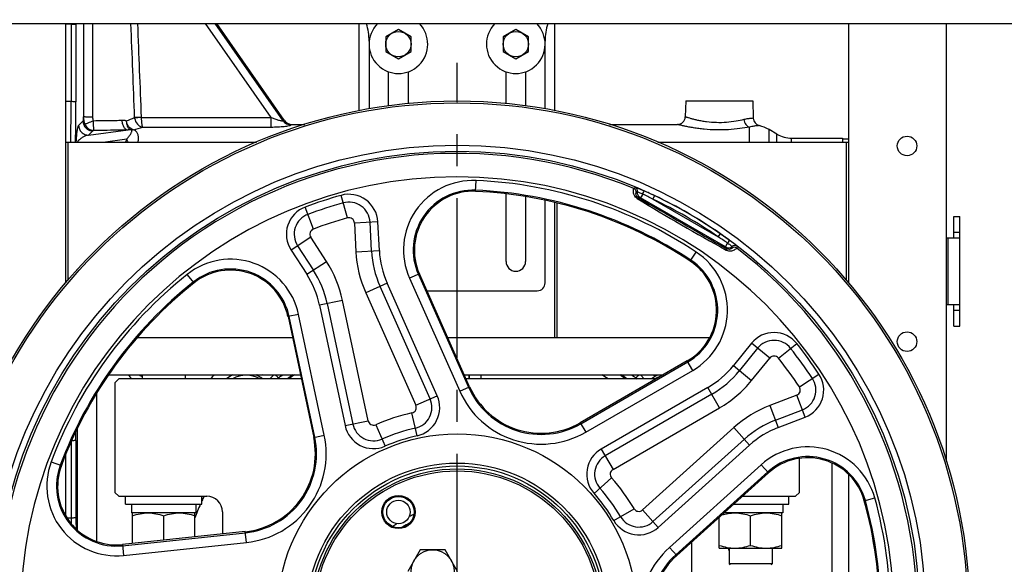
# Model space of a CAD drawing. Extents: x 0 to 594, y 0 to 420.
# Tile 35 of 93: x 294 to 370, y 205 to 246. Entities that reach past the tile are written whole.
import ezdxf

# ---------------------------------------------------------------- set-up
doc = ezdxf.new("R2010")
doc.units = 0
doc.header["$LTSCALE"] = 32.67
doc.linetypes.add('CENTER', pattern=[0.6, 0.375, -0.075, 0.075, -0.075])
doc.layers.get('0').update_dxf_attribs({"linetype": 'CONTINUOUS'})
doc.layers.add('3_ALL_AXES', color=7, linetype='CONTINUOUS')
doc.layers.add('6_ALL_SURFACES', color=7, linetype='CONTINUOUS')
doc.styles.get("Standard").update_dxf_attribs({"font": 'arial.ttf'})
doc.dimstyles.new('DIMSTYLE_3', dxfattribs={"dimtxt": 4, "dimasz": 3, "dimexe": 2, "dimexo": 1.5, "dimgap": 1, "dimtad": 1, "dimdec": 1, "dimlfac": 6.666667, "dimtxsty": 'STANDARD', "dimblk": '_ARROW_FILLED', "dimblk1": '_ARROW_FILLED', "dimblk2": '_ARROW_FILLED', "dimcen": 0.09, "dimazin": 2, "dimtp": 1.2, "dimtm": 1.2, "dimtfac": 1, "dimtdec": 1, "dimtofl": 0, "dimtmove": 0, "dimatfit": 3, "dimtolj": 1})

# ---------------------------------------------------------------- blocks, each defined once
blk = doc.blocks.new('_ARROW_FILLED')
at = {"color": 0, "linetype": 'BYBLOCK'}
blk.add_solid([(0, 0), (-1, 0.25), (-1, -0.25)], dxfattribs=at)
blk = doc.blocks.new('*D3')
at = {"color": 2, "linetype": 'CONTINUOUS'}
for p, q in [((370.054, 292.288), (418.725, 292.288)), ((416.725, 292.288), (416.725, 213.388)), ((416.725, 134.488), (416.725, 213.388)), ((397.354, 134.488), (418.725, 134.488))]:
    blk.add_line(p, q, dxfattribs=at)
at = {"color": 2, "linetype": 'CONTINUOUS', "xscale": 3, "yscale": 3, "zscale": 3}
for p, rotation in [((416.725, 292.288), 90), ((416.725, 134.488), 270)]:
    blk.add_blockref('_ARROW_FILLED', p, dxfattribs=dict(at, rotation=rotation))
at = {"color": 2, "linetype": 'CONTINUOUS', "insert": (411.725, 213.388), "char_height": 4, "width": 12.43123, "attachment_point": 2, "rotation": 90}
blk.add_mtext('1052', dxfattribs=at)

msp = doc.modelspace()

# ---------------------------------------------------------------- linework, layer by layer
at = {"color": 3, "linetype": 'CONTINUOUS'}
for p, q in [((276.754, 246.163), (379.054, 246.163)), ((321.154, 244.824), (321.154, 239.63)), ((334.654, 239.63), (334.654, 244.824)), ((322.654, 239.882), (322.654, 242.467)), ((324.154, 242.467), (324.154, 240.036)), ((331.654, 240.036), (331.654, 242.467)), ((333.154, 242.467), (333.154, 239.882)), ((331.654, 227.938), (331.654, 233.115)), ((333.154, 232.896), (333.154, 227.938)), ((334.654, 226.288), (334.654, 232.608)), ((366.004, 229.738), (366.004, 231.388)), ((325.589, 225.688), (334.054, 225.688)), ((366.004, 222.988), (366.004, 224.638))]:
    msp.add_line(p, q, dxfattribs=at)
at = {"color": 7, "linetype": 'CONTINUOUS'}
for p, q in [((297.904, 226.296), (297.904, 246.163)), ((309.445, 246.163), (314.629, 238.759)), ((320.404, 239.501), (320.404, 246.163)), ((335.404, 239.501), (335.404, 246.163)), ((357.904, 246.163), (357.904, 226.296)), ((365.404, 246.163), (365.404, 212.62)), ((352.432, 237.689), (351.832, 238.036)), ((297.904, 237.088), (312.51, 237.088)), ((298.054, 237.088), (298.054, 226.468)), ((343.299, 237.088), (357.904, 237.088)), ((357.454, 237.388), (357.454, 237.088)), ((357.904, 237.297), (357.454, 237.313)), ((357.754, 226.468), (357.754, 237.088)), ((341.452, 233.517), (341.553, 233.614)), ((335.404, 222.088), (335.404, 232.446)), ((335.554, 232.413), (335.554, 222.088)), ((366.004, 231.388), (366.454, 231.388)), ((366.454, 222.988), (366.454, 231.388)), ((365.404, 229.738), (366.454, 229.738)), ((349.379, 229.096), (349.346, 228.96)), ((328.866, 218.327), (325.013, 226.981)), ((327.904, 222.088), (327.904, 225.688)), ((365.404, 224.638), (366.454, 224.638)), ((314.936, 223.706), (316.905, 214.44)), ((366.004, 222.988), (366.454, 222.988)), ((315.28, 222.088), (303.377, 222.088)), ((347.27, 222.088), (327.192, 222.088)), ((345.551, 220.307), (337.347, 215.571)), ((301.189, 219.238), (315.885, 219.238)), ((303.754, 219.238), (303.754, 218.938)), ((307.054, 219.238), (307.054, 218.938)), ((328.46, 219.238), (343.698, 219.238)), ((301.954, 218.938), (301.654, 218.638)), ((301.654, 218.638), (301.654, 210.238)), ((315.949, 218.938), (301.954, 218.938)), ((343.178, 218.938), (328.594, 218.938)), ((297.904, 208.42), (297.904, 213.127)), ((354.154, 210.238), (354.154, 212.841)), ((344.74, 205.396), (351.779, 211.735)), ((357.904, 211.637), (357.904, 190.238)), ((301.654, 210.238), (301.954, 209.938)), ((301.954, 209.938), (308.704, 209.938)), ((302.479, 209.338), (302.479, 209.938)), ((308.329, 209.338), (308.329, 209.938)), ((349.783, 209.938), (353.854, 209.938)), ((353.329, 209.338), (353.329, 209.938)), ((353.854, 209.938), (354.154, 210.238)), ((302.479, 209.338), (308.329, 209.338)), ((349.117, 209.338), (353.329, 209.338)), ((309.904, 208.738), (309.904, 207.041)), ((311.663, 207.226), (302.242, 206.236)), ((345.904, 195.43), (345.904, 206.445)), ((348.754, 205.963), (348.754, 204.763)), ((352.054, 205.963), (352.054, 204.763)), ((352.054, 204.763), (348.754, 204.763)), ((348.754, 204.763), (348.829, 204.688)), ((352.054, 204.763), (351.979, 204.688))]:
    msp.add_line(p, q, dxfattribs=at)
at = {"color": 9, "linetype": 'CONTINUOUS'}
for p, q in [((298.312, 246.163), (298.312, 246.11)), ((298.678, 246.163), (298.677, 246.081)), ((299.251, 246.163), (299.243, 239.047)), ((299.951, 246.163), (299.946, 239.021)), ((313.646, 238.975), (308.613, 246.163)), ((314.557, 238.716), (309.343, 246.163)), ((298.312, 246.11), (297.904, 246.124)), ((298.312, 246.11), (298.305, 240.185)), ((298.677, 246.081), (298.67, 240.156)), ((298.305, 240.185), (297.904, 240.199)), ((299.215, 238.697), (298.882, 238.365)), ((303.703, 238.984), (303.172, 238.964)), ((303.704, 238.975), (303.178, 238.915)), ((303.704, 238.975), (313.646, 238.975)), ((313.646, 238.238), (313.646, 238.975)), ((299.632, 237.616), (302.676, 238.012)), ((299.964, 237.948), (299.632, 237.616)), ((303.793, 238.238), (313.646, 238.238)), ((350.332, 237.088), (350.332, 238.239)), ((351.832, 237.088), (351.832, 238.036)), ((300.76, 237.088), (302.583, 237.325)), ((352.432, 237.088), (352.432, 237.689)), ((353.557, 237.088), (353.557, 237.388)), ((329.321, 233.307), (329.357, 234.139)), ((319.489, 231.267), (319.007, 233.001)), ((341.793, 232.825), (341.906, 232.855)), ((342.136, 233.104), (341.972, 232.819)), ((348.48, 229.061), (341.972, 232.819)), ((343.033, 232.984), (342.905, 232.713)), ((342.905, 232.713), (347.923, 229.816)), ((316.886, 230.421), (316.255, 232.107)), ((321.824, 230.974), (320.027, 230.879)), ((320.027, 230.879), (320.142, 228.679)), ((321.341, 228.742), (321.225, 230.942)), ((321.94, 228.773), (321.824, 230.974)), ((316.678, 229.791), (315.168, 228.811)), ((317.878, 227.943), (316.678, 229.791)), ((347.923, 229.816), (348.093, 230.062)), ((365.554, 224.638), (365.554, 229.738)), ((366.004, 230.172), (366.454, 230.172)), ((315.168, 228.811), (316.368, 226.963)), ((315.671, 229.138), (316.871, 227.29)), ((320.142, 228.679), (321.94, 228.773)), ((348.48, 229.061), (348.645, 229.346)), ((348.545, 229.022), (348.575, 228.909)), ((345.784, 227.957), (346.244, 228.652)), ((316.368, 226.963), (317.878, 227.943)), ((307.732, 226.292), (307.214, 226.944)), ((325.013, 226.981), (324.252, 226.642)), ((324.252, 226.642), (328.105, 217.988)), ((324.934, 226.945), (328.786, 218.291)), ((322.542, 226.266), (320.897, 225.534)), ((325.831, 217.403), (321.994, 226.022)), ((326.379, 217.647), (322.542, 226.266)), ((320.897, 225.534), (324.735, 216.915)), ((319.116, 224.955), (317.355, 224.581)), ((317.355, 224.581), (319.317, 215.352)), ((317.942, 224.705), (319.903, 215.477)), ((321.077, 215.727), (319.116, 224.955)), ((315.75, 223.879), (314.936, 223.706)), ((316.99, 214.458), (315.021, 223.724)), ((317.72, 214.613), (315.75, 223.879)), ((366.004, 224.203), (366.454, 224.203)), ((350.478, 221.664), (349.091, 219.951)), ((350.944, 221.286), (349.557, 219.574)), ((351.877, 220.531), (350.478, 221.664)), ((352.54, 220.528), (353.949, 221.648)), ((350.49, 218.819), (351.877, 220.531)), ((337.391, 215.495), (345.595, 220.232)), ((345.968, 219.586), (345.551, 220.307)), ((349.091, 219.951), (350.49, 218.819)), ((313.854, 219.238), (313.554, 218.938)), ((314.207, 218.995), (314.132, 218.938)), ((328.821, 218.938), (328.821, 219.238)), ((328.849, 218.938), (328.849, 219.238)), ((329.748, 218.938), (329.748, 219.238)), ((337.764, 214.85), (345.968, 219.586)), ((341.601, 218.995), (341.677, 218.938)), ((341.954, 219.238), (342.254, 218.938)), ((354.149, 218.314), (355.649, 219.307)), ((328.105, 217.988), (328.866, 218.327)), ((347.13, 218.277), (338.96, 213.559)), ((348.03, 216.718), (347.13, 218.277)), ((300.282, 206.468), (300.282, 217.852)), ((324.735, 216.915), (326.379, 217.647)), ((347.43, 217.757), (339.26, 213.04)), ((353.946, 217.682), (351.89, 216.892)), ((354.591, 216.001), (353.946, 217.682)), ((339.86, 212.001), (348.03, 216.718)), ((351.89, 216.892), (352.535, 215.212)), ((324.835, 214.571), (324.44, 216.327)), ((352.32, 215.772), (354.376, 216.562)), ((352.535, 215.212), (354.591, 216.001)), ((319.317, 215.352), (321.077, 215.727)), ((321.661, 215.424), (322.374, 213.771)), ((337.347, 215.571), (337.764, 214.85)), ((349.132, 215.202), (342.12, 208.889)), ((350.336, 213.865), (349.132, 215.202)), ((298.783, 207.35), (298.783, 215.099)), ((316.905, 214.44), (317.72, 214.613)), ((298.305, 214.097), (298.312, 208.265)), ((298.67, 214.219), (298.677, 208.294)), ((342.923, 207.997), (349.935, 214.31)), ((343.325, 207.552), (350.336, 213.865)), ((338.96, 213.559), (339.86, 212.001)), ((296.777, 212.579), (297.557, 212.287)), ((351.222, 212.354), (344.182, 206.015)), ((351.779, 211.735), (351.222, 212.354)), ((356.661, 189.392), (356.661, 212.483)), ((351.721, 211.8), (344.681, 205.461)), ((339.753, 211.352), (338.401, 210.163)), ((359.127, 209.593), (359.929, 209.815)), ((339.922, 208.07), (341.47, 208.988)), ((342.12, 208.889), (343.325, 207.552)), ((298.312, 208.265), (298.009, 208.254)), ((302.252, 206.149), (311.673, 207.139)), ((311.751, 206.397), (311.663, 207.226)), ((302.242, 206.236), (302.33, 205.407)), ((302.33, 205.407), (311.751, 206.397)), ((344.182, 206.015), (344.74, 205.396))]:
    msp.add_line(p, q, dxfattribs=at)
at = {"color": 7, "linetype": 'CONTINUOUS'}
for centre, radius in [((327.904, 200.938), 39.3), ((327.904, 200.938), 39.15), ((327.904, 200.938), 35.909), ((327.904, 200.938), 35.444), ((327.904, 200.938), 11.1), ((327.904, 200.938), 10.95), ((323.404, 208.732), 1.275), ((323.404, 208.732), 1.2), ((323.404, 208.732), 0.9)]:
    msp.add_circle(centre, radius, dxfattribs=at)
at = {"color": 9, "linetype": 'CONTINUOUS'}
for radius in [13.78, 11.543, 11.321]:
    msp.add_circle((327.904, 200.938), radius, dxfattribs=at)
at = {"color": 3, "linetype": 'CONTINUOUS'}
for centre, radius, start, end in [((316.654, 244.824), 4.5, 0, 17.31252), ((339.154, 244.824), 4.5, 162.68748, 180), ((332.404, 227.938), 0.75, 180, 360), ((334.054, 226.288), 0.6, 270, 360)]:
    msp.add_arc(centre, radius, start, end, dxfattribs=at)
at = {"color": 7, "linetype": 'CONTINUOUS'}
for centre, radius, start, end in [((323.404, 244.588), 2.25, 135.55693, 44.44307), ((332.404, 244.588), 2.25, 135.55693, 44.44307), ((315.247, 239.193), 0.755, 215.07335, 270.0572), ((344.796, 239.038), 0.6, 270, 358), ((351.216, 238.927), 0.6, 182, 255.77978), ((350.332, 235.438), 3, 60, 75.77978), ((353.557, 239.638), 2.25, 240, 270), ((329.124, 228.811), 4.5, 87.49437, 204), ((327.904, 200.938), 32.4, 56.50563, 87.49437), ((343.982, 229.833), 4.107, 123.26622, 124.86433), ((344.889, 229.309), 4.107, 355.13567, 356.73378), ((310.534, 222.771), 4.5, 12, 128.50563), ((343.301, 224.204), 4.5, 300, 56.50563), ((327.904, 200.938), 32.4, 128.50563, 159.49437), ((311.729, 217.113), 2.1, 60.35594, 119.6457), ((344.079, 217.113), 2.1, 105.27673, 119.64406), ((334.347, 220.767), 6, 204, 300), ((311.036, 213.193), 6, 276, 12), ((301.772, 210.711), 4.5, 159.49437, 276), ((354.79, 208.391), 4.5, 15.49437, 132), ((308.704, 208.738), 1.2, 0, 90), ((327.904, 200.938), 32.4, 344.50563, 15.49437), ((327.904, 200.938), 7.847, 117.79979, 122.07754), ((348.754, 200.938), 6, 132, 228)]:
    msp.add_arc(centre, radius, start, end, dxfattribs=at)
at = {"color": 9, "linetype": 'CONTINUOUS'}
for centre, radius, start, end in [((58.7, 240.472), 239.605, 359.19065, 359.93151), ((22.88, 240.476), 275.79, 359.29592, 359.9335), ((321.612, 237.075), 22.456, 174.96374, 175.85815), ((298.868, 249.093), 11.006, 289.47699, 293.023), ((303.971, 239.039), 0.803, 185.42462, 188.89224), ((303.838, 238.99), 0.135, 182.25442, 186.4351), ((315.173, 239.15), 0.753, 215.22308, 269.75451), ((298.915, 253.003), 15.55, 285.53195, 288.28515), ((311.319, 233.634), 9.483, 157.09521, 158.63854), ((327.904, 200.938), 35.284, 67.42137, 172.57863), ((327.904, 200.938), 33.485, 0.05311, 180), ((329.124, 228.811), 5.333, 87.49437, 204), ((327.904, 200.938), 33.233, 56.50563, 87.49437), ((329.124, 228.811), 4.587, 87.49437, 204), ((327.904, 200.938), 32.487, 56.50563, 87.49437), ((341.336, 233.24), 0.3, 352.85853, 67.39632), ((341.437, 233.337), 0.3, 346.55386, 67.30078), ((328.269, 201.729), 34.567, 64.71551, 66.14247), ((327.904, 200.938), 33.275, 105.50809, 110.49191), ((319.602, 230.857), 2.225, 2.99998, 105.50811), ((342.094, 233.18), 0.375, 166.51429, 239.97875), ((427.673, 373.742), 165.127, 238.63344, 241.36656), ((1437.437, 2122.704), 2184.509, 239.897306, 240.102694), ((314.628, 178.091), 61.507, 62.63038, 63.43322), ((327.904, 200.938), 35.138, 55.27058, 64.72942), ((327.904, 200.938), 35.438, 55.27058, 64.72942), ((317.034, 230.023), 2.225, 110.49189, 213.00002), ((327.904, 200.938), 32.675, 105.50809, 110.49191), ((319.602, 230.857), 1.625, 3, 105.50809), ((317.034, 230.023), 1.625, 110.49191, 213), ((327.904, 200.938), 31.475, 105.50809, 110.49191), ((319.602, 230.857), 0.425, 3, 105.50809), ((317.034, 230.023), 0.425, 110.49191, 213), ((314.757, 178.016), 61.507, 56.56678, 57.36962), ((328.407, 201.648), 34.568, 53.85755, 55.28446), ((329.005, 229.144), 7.075, 183, 204), ((348.732, 229.347), 0.375, 240.02125, 313.48571), ((349.163, 228.721), 0.3, 52.60369, 127.11924), ((349.197, 228.857), 0.3, 52.69903, 133.46829), ((327.904, 200.938), 35.284, 0.05311, 52.57863), ((310.534, 222.771), 5.333, 12, 128.50563), ((329.005, 229.144), 8.875, 183, 204), ((329.005, 229.144), 7.675, 183, 204), ((343.301, 224.204), 4.587, 300, 56.50563), ((343.301, 224.204), 5.333, 300, 56.50563), ((310.534, 222.771), 4.587, 12, 128.50563), ((310.435, 223.11), 7.675, 12, 33), ((310.435, 223.11), 8.875, 12, 33), ((327.904, 200.938), 33.233, 128.50563, 159.49437), ((310.435, 223.11), 7.075, 12, 33), ((327.904, 200.938), 32.487, 128.50563, 159.49437), ((352.207, 220.263), 2.225, 38.49189, 141.00002), ((352.207, 220.263), 1.625, 38.49191, 141), ((327.904, 200.938), 32.675, 33.50809, 38.49191), ((327.904, 200.938), 33.275, 33.50809, 38.49191), ((352.207, 220.263), 0.425, 38.49191, 141), ((327.904, 200.938), 31.475, 33.50809, 38.49191), ((343.593, 224.404), 7.075, 300, 321), ((304.541, 220.714), 2.374, 218.46209, 228.44182), ((304.505, 220.653), 1.72, 235.39253, 244.12672), ((311.729, 217.113), 3.269, 139.44646, 146.05467), ((311.729, 217.113), 2.37, 116.2639, 129.64106), ((311.729, 217.113), 3.112, 37.21776, 43.07412), ((327.904, 200.938), 22.664, 126.14828, 127.18197), ((313.892, 218.755), 0.396, 27.47239, 37.25754), ((327.904, 200.938), 22.215, 124.5291, 125.87133), ((327.904, 200.938), 22.15, 124.28707, 125.64129), ((327.904, 200.938), 21.401, 57.26201, 58.77838), ((327.904, 200.938), 22.15, 54.3587, 55.71292), ((327.904, 200.938), 22.215, 54.12867, 55.4709), ((327.904, 200.938), 22.664, 52.81803, 53.85172), ((341.917, 218.755), 0.396, 142.74247, 152.52723), ((344.079, 217.113), 3.112, 136.92588, 142.78224), ((343.593, 224.404), 7.675, 300, 321), ((353.794, 218.079), 1.625, 291, 33.50809), ((353.794, 218.079), 2.225, 290.99998, 33.50811), ((334.347, 220.767), 6.087, 204, 300), ((343.593, 224.404), 8.875, 300, 321), ((353.794, 218.079), 0.425, 291, 33.50809), ((324.346, 216.742), 2.225, 282.6872, 24.00002), ((334.347, 220.767), 6.833, 204, 300), ((324.346, 216.742), 0.425, 282.68723, 24), ((324.346, 216.742), 1.625, 282.68723, 24), ((355.07, 208.607), 8.875, 111, 132), ((327.904, 200.938), 15.775, 102.68723, 113.31277), ((321.493, 215.815), 2.225, 191.99998, 293.3128), ((321.493, 215.815), 1.625, 192, 293.31277), ((321.493, 215.815), 0.425, 192, 293.31277), ((355.07, 208.607), 7.675, 111, 132), ((355.07, 208.607), 7.075, 111, 132), ((11.8, 213.87), 286.87, 0.0696, 0.19934), ((311.036, 213.193), 6.087, 276, 12), ((311.036, 213.193), 6.833, 276, 12), ((327.904, 200.938), 14.575, 102.68723, 113.31277), ((327.904, 200.938), 13.975, 102.68723, 113.31277), ((354.79, 208.391), 5.333, 15.49437, 132), ((340.072, 211.632), 2.225, 119.99998, 221.3128), ((340.072, 211.632), 1.625, 120, 221.31277), ((354.79, 208.391), 4.587, 15.49437, 132), ((301.772, 210.711), 5.333, 159.49437, 276), ((301.772, 210.711), 4.587, 159.49437, 276), ((340.072, 211.632), 0.425, 120, 221.31277), ((327.904, 200.938), 15.775, 30.68723, 41.31277), ((327.904, 200.938), 21.401, 155.12957, 156.16203), ((327.904, 200.938), 13.975, 30.68723, 41.31277), ((327.904, 200.938), 14.575, 30.68723, 41.31277), ((327.904, 200.938), 21.401, 156.88744, 159.92831), ((327.904, 200.938), 32.487, 344.50563, 15.49437), ((327.904, 200.938), 33.233, 344.50563, 15.49437), ((327.904, 200.938), 8.3, 113.57597, 116.25107), ((341.836, 209.205), 0.425, 210.68723, 312), ((389.623, 208.358), 91.311, 180.05867, 180.32463), ((348.18, 208.346), 49.503, 180.05958, 181.04634), ((327.904, 200.938), 8.3, 123.74893, 126.42376), ((341.836, 209.205), 2.225, 210.6872, 312.00002), ((341.836, 209.205), 1.625, 210.68723, 312), ((327.904, 200.938), 21.401, 20.07174, 20.1877), ((348.754, 200.938), 6.833, 132, 228), ((348.754, 200.938), 6.087, 132, 228), ((327.904, 200.938), 21.401, 13.02516, 13.58101)]:
    msp.add_arc(centre, radius, start, end, dxfattribs=at)
for points in [[(303.172, 238.964), (303.08, 241.363), (302.988, 243.763), (302.895, 246.163)], [(303.703, 238.984), (303.609, 241.377), (303.514, 243.77), (303.418, 246.163)], [(299.243, 239.047), (299.244, 238.844), (299.287, 238.636), (299.369, 238.45)], [(299.946, 239.021), (299.946, 238.912), (299.963, 238.802), (299.997, 238.699)], [(312.943, 219.237), (312.828, 219.214), (312.705, 219.214), (312.59, 219.237)], [(342.866, 219.237), (342.981, 219.214), (343.103, 219.214), (343.219, 219.237)]]:
    msp.add_open_spline(points, degree=3, dxfattribs=at)
for points, knots in [([(298.677, 246.081), (298.675, 246.083), (298.664, 246.086), (298.644, 246.09), (298.613, 246.093), (298.551, 246.099), (298.449, 246.105), (298.362, 246.108), (298.312, 246.11)], [0, 0, 0, 0, 0.028146, 0.084921, 0.170597, 0.284581, 0.593287, 1, 1, 1, 1]), ([(298.67, 240.156), (298.668, 240.159), (298.657, 240.161), (298.637, 240.165), (298.605, 240.169), (298.544, 240.174), (298.442, 240.18), (298.354, 240.184), (298.305, 240.185)], [0, 0, 0, 0, 0.028135, 0.084905, 0.17058, 0.284565, 0.593277, 1, 1, 1, 1]), ([(299.369, 238.45), (299.347, 238.469), (299.277, 238.537), (299.223, 238.628), (299.215, 238.697)], [0, 0, 0, 0, 0.288632, 1, 1, 1, 1]), ([(299.215, 238.697), (299.215, 238.6), (299.254, 238.403), (299.421, 238.154), (299.67, 237.987), (299.867, 237.948), (299.964, 237.948)], [0, 0, 0, 0, 0.249959, 0.5, 0.750041, 1, 1, 1, 1]), ([(299.243, 239.047), (299.244, 239.045), (299.25, 239.044), (299.262, 239.041), (299.28, 239.039), (299.316, 239.036), (299.375, 239.032), (299.461, 239.029), (299.565, 239.026), (299.728, 239.022), (299.857, 239.021), (299.946, 239.021)], [0, 0, 0, 0, 0.00864, 0.025865, 0.05178, 0.086229, 0.179574, 0.302833, 0.451867, 0.62165, 1, 1, 1, 1]), ([(299.997, 238.699), (299.861, 238.644), (299.651, 238.561), (299.442, 238.477), (299.369, 238.45)], [0, 0, 0, 0, 0.653329, 1, 1, 1, 1]), ([(302.2, 238.736), (302.036, 238.73), (301.302, 238.709), (300.567, 238.701), (299.997, 238.699)], [0, 0, 0, 0, 0.223704, 1, 1, 1, 1]), ([(299.997, 238.699), (299.998, 238.608), (300, 238.476), (300.007, 238.308), (300.014, 238.201), (300.022, 238.112), (300.031, 238.045), (300.039, 238.003), (300.047, 237.983), (300.051, 237.977), (300.053, 237.976)], [0, 0, 0, 0, 0.374404, 0.543345, 0.692108, 0.815554, 0.909504, 0.971027, 0.989327, 1, 1, 1, 1]), ([(302.538, 238.717), (302.511, 238.721), (302.399, 238.734), (302.286, 238.739), (302.2, 238.736)], [0, 0, 0, 0, 0.240788, 1, 1, 1, 1]), ([(302.2, 238.736), (302.204, 238.643), (302.231, 238.466), (302.332, 238.234), (302.481, 238.065), (302.615, 238.015), (302.676, 238.012)], [0, 0, 0, 0, 0.29665, 0.568648, 0.801475, 1, 1, 1, 1]), ([(302.538, 238.717), (302.535, 238.636), (302.548, 238.479), (302.623, 238.266), (302.748, 238.099), (302.863, 238.031), (302.922, 238.013)], [0, 0, 0, 0, 0.282882, 0.546988, 0.784998, 1, 1, 1, 1]), ([(303.078, 238.021), (302.942, 238.054), (302.751, 238.207), (302.599, 238.473), (302.551, 238.634), (302.538, 238.717)], [0, 0, 0, 0, 0.460019, 0.726345, 1, 1, 1, 1]), ([(303.178, 238.915), (303.204, 238.748), (303.317, 238.506), (303.57, 238.3), (303.72, 238.248), (303.793, 238.238)], [0, 0, 0, 0, 0.523413, 0.770471, 1, 1, 1, 1]), ([(303.793, 238.238), (303.786, 238.249), (303.775, 238.279), (303.761, 238.335), (303.747, 238.409), (303.729, 238.539), (303.713, 238.73), (303.706, 238.89), (303.704, 238.975)], [0, 0, 0, 0, 0.051385, 0.128932, 0.231334, 0.356012, 0.657841, 1, 1, 1, 1]), ([(313.646, 238.975), (313.739, 238.936), (313.879, 238.881), (314.065, 238.816), (314.2, 238.774), (314.326, 238.739), (314.432, 238.715), (314.507, 238.706), (314.544, 238.705), (314.557, 238.712), (314.557, 238.716)], [0, 0, 0, 0, 0.314917, 0.469302, 0.618505, 0.757767, 0.878117, 0.963917, 0.988122, 1, 1, 1, 1]), ([(314.557, 238.716), (314.564, 238.728), (314.585, 238.751), (314.614, 238.758), (314.629, 238.759)], [0, 0, 0, 0, 0.491373, 1, 1, 1, 1]), ([(349.898, 238.807), (349.697, 238.757), (349.257, 238.665), (348.552, 238.577), (347.794, 238.559), (347.165, 238.61), (346.691, 238.682), (346.376, 238.744), (346.097, 238.809), (345.86, 238.873), (345.691, 238.922), (345.58, 238.957), (345.516, 238.977), (345.466, 238.994), (345.43, 239.005), (345.409, 239.013), (345.398, 239.015), (345.396, 239.017)], [0, 0, 0, 0, 0.135475, 0.295127, 0.465693, 0.632037, 0.709075, 0.779877, 0.84302, 0.897164, 0.941022, 0.958715, 0.9734, 0.984957, 0.993288, 0.998318, 1, 1, 1, 1]), ([(350.616, 238.906), (350.613, 238.905), (350.597, 238.907), (350.561, 238.904), (350.503, 238.902), (350.421, 238.896), (350.318, 238.885), (350.14, 238.861), (349.998, 238.832), (349.898, 238.807)], [0, 0, 0, 0, 0.016343, 0.06522, 0.146193, 0.258566, 0.401415, 0.573602, 1, 1, 1, 1]), ([(349.898, 238.807), (349.906, 238.738), (349.94, 238.603), (350.036, 238.427), (350.168, 238.296), (350.278, 238.248), (350.332, 238.239)], [0, 0, 0, 0, 0.27634, 0.541768, 0.784018, 1, 1, 1, 1]), ([(298.882, 238.365), (298.872, 238.354), (298.852, 238.323), (298.812, 238.228), (298.765, 238.034), (298.707, 237.64), (298.686, 237.309), (298.679, 237.088)], [0, 0, 0, 0, 0.034928, 0.084556, 0.237227, 0.491009, 1, 1, 1, 1]), ([(298.882, 238.365), (298.883, 238.268), (298.922, 238.071), (299.089, 237.822), (299.338, 237.655), (299.535, 237.616), (299.632, 237.616)], [0, 0, 0, 0, 0.249959, 0.5, 0.750041, 1, 1, 1, 1]), ([(299.369, 238.45), (299.422, 238.314), (299.612, 238.07), (299.909, 237.977), (300.053, 237.976)], [0, 0, 0, 0, 0.502415, 1, 1, 1, 1]), ([(300.053, 237.976), (300.033, 237.972), (300.004, 237.965), (299.972, 237.956), (299.964, 237.948)], [0, 0, 0, 0, 0.64706, 1, 1, 1, 1]), ([(302.676, 238.012), (302.481, 238.007), (301.607, 237.986), (300.732, 237.977), (300.053, 237.976)], [0, 0, 0, 0, 0.223708, 1, 1, 1, 1]), ([(302.583, 237.325), (302.643, 237.392), (302.725, 237.492), (302.82, 237.625), (302.876, 237.715), (302.921, 237.797), (302.95, 237.863), (302.963, 237.913), (302.966, 237.948), (302.958, 237.987), (302.935, 238.006), (302.922, 238.013)], [0, 0, 0, 0, 0.328318, 0.470576, 0.599058, 0.713895, 0.814777, 0.859956, 0.902038, 0.943577, 1, 1, 1, 1]), ([(302.922, 238.013), (302.902, 238.014), (302.82, 238.017), (302.739, 238.016), (302.676, 238.012)], [0, 0, 0, 0, 0.239916, 1, 1, 1, 1]), ([(303.078, 238.021), (303.065, 238.018), (303.014, 238.008), (302.96, 238.008), (302.922, 238.013)], [0, 0, 0, 0, 0.256124, 1, 1, 1, 1]), ([(303.439, 237.088), (303.459, 237.182), (303.481, 237.365), (303.456, 237.629), (303.368, 237.828), (303.233, 237.959), (303.136, 238.003), (303.078, 238.021)], [0, 0, 0, 0, 0.262843, 0.495681, 0.715402, 0.837774, 1, 1, 1, 1]), ([(313.646, 238.238), (313.734, 238.238), (313.909, 238.24), (314.166, 238.249), (314.413, 238.265), (314.64, 238.286), (314.838, 238.312), (314.981, 238.336), (315.071, 238.356), (315.118, 238.37), (315.15, 238.382), (315.166, 238.391), (315.169, 238.397)], [0, 0, 0, 0, 0.17148, 0.340008, 0.501897, 0.652283, 0.784833, 0.891849, 0.933237, 0.965331, 0.987542, 1, 1, 1, 1]), ([(315.169, 238.397), (315.177, 238.41), (315.2, 238.432), (315.232, 238.438), (315.248, 238.438)], [0, 0, 0, 0, 0.478435, 1, 1, 1, 1]), ([(350.332, 238.239), (350.084, 238.191), (349.545, 238.104), (348.69, 238.021), (347.777, 238.003), (347.015, 238.048), (346.437, 238.114), (346.045, 238.172), (345.695, 238.234), (345.394, 238.295), (345.178, 238.344), (345.035, 238.378), (344.952, 238.398), (344.887, 238.414), (344.841, 238.427), (344.812, 238.433), (344.8, 238.437), (344.796, 238.438)], [0, 0, 0, 0, 0.135389, 0.293268, 0.460982, 0.625434, 0.702389, 0.773727, 0.837904, 0.893386, 0.93865, 0.956995, 0.97226, 0.984298, 0.99299, 0.998243, 1, 1, 1, 1]), ([(351.069, 238.346), (351.065, 238.346), (351.049, 238.344), (351.014, 238.343), (350.956, 238.337), (350.875, 238.33), (350.77, 238.318), (350.586, 238.292), (350.437, 238.263), (350.332, 238.239)], [0, 0, 0, 0, 0.015669, 0.062683, 0.141056, 0.250794, 0.391848, 0.564058, 1, 1, 1, 1]), ([(299.632, 237.616), (299.485, 237.584), (299.26, 237.501), (298.976, 237.314), (298.843, 237.175), (298.788, 237.088)], [0, 0, 0, 0, 0.444293, 0.693883, 1, 1, 1, 1]), ([(302.673, 237.087), (302.661, 237.106), (302.62, 237.181), (302.593, 237.263), (302.583, 237.325)], [0, 0, 0, 0, 0.257546, 1, 1, 1, 1]), ([(341.723, 232.748), (341.617, 232.812), (341.474, 232.99), (341.413, 233.261), (341.434, 233.419), (341.438, 233.501), (341.452, 233.517)], [0, 0, 0, 0, 0.428613, 0.738446, 0.926886, 1, 1, 1, 1]), ([(341.553, 233.614), (341.557, 233.618), (341.581, 233.607), (341.62, 233.599), (341.687, 233.573), (341.812, 233.527), (342.004, 233.449), (342.164, 233.38), (342.25, 233.342)], [0, 0, 0, 0, 0.02309, 0.082477, 0.176327, 0.301078, 0.623126, 1, 1, 1, 1]), ([(342.136, 233.104), (342.161, 233.16), (342.187, 233.242), (342.238, 233.32), (342.239, 233.346)], [0, 0, 0, 0, 0.694766, 1, 1, 1, 1]), ([(341.793, 232.825), (341.736, 232.858), (341.655, 232.943), (341.614, 233.081), (341.622, 233.156), (341.626, 233.197), (341.634, 233.203)], [0, 0, 0, 0, 0.454291, 0.756432, 0.930769, 1, 1, 1, 1]), ([(341.793, 232.825), (341.784, 232.828), (341.757, 232.788), (341.737, 232.768), (341.723, 232.748)], [0, 0, 0, 0, 0.285705, 1, 1, 1, 1]), ([(341.729, 233.267), (341.738, 233.275), (341.787, 233.241), (341.866, 233.226), (341.993, 233.165), (342.086, 233.127), (342.136, 233.104)], [0, 0, 0, 0, 0.082711, 0.299308, 0.621276, 1, 1, 1, 1]), ([(341.906, 232.855), (341.914, 232.857), (341.935, 232.834), (341.957, 232.827), (341.972, 232.819)], [0, 0, 0, 0, 0.30935, 1, 1, 1, 1]), ([(348.645, 229.346), (348.682, 229.396), (348.74, 229.46), (348.782, 229.542), (348.804, 229.557)], [0, 0, 0, 0, 0.70115, 1, 1, 1, 1]), ([(348.795, 229.563), (348.871, 229.508), (349.01, 229.403), (349.174, 229.277), (349.276, 229.192), (349.332, 229.146), (349.358, 229.117), (349.38, 229.101), (349.379, 229.096)], [0, 0, 0, 0, 0.376863, 0.698911, 0.823667, 0.917521, 0.97691, 1, 1, 1, 1]), ([(348.48, 229.061), (348.495, 229.052), (348.512, 229.036), (348.543, 229.03), (348.545, 229.022)], [0, 0, 0, 0, 0.69065, 1, 1, 1, 1]), ([(348.544, 228.81), (348.652, 228.751), (348.878, 228.715), (349.143, 228.798), (349.269, 228.895), (349.339, 228.94), (349.346, 228.96)], [0, 0, 0, 0, 0.428613, 0.738446, 0.926886, 1, 1, 1, 1]), ([(348.575, 228.909), (348.583, 228.903), (348.561, 228.859), (348.554, 228.832), (348.544, 228.81)], [0, 0, 0, 0, 0.292782, 1, 1, 1, 1]), ([(348.982, 228.961), (348.981, 228.951), (348.947, 228.927), (348.886, 228.882), (348.747, 228.848), (348.633, 228.876), (348.575, 228.909)], [0, 0, 0, 0, 0.069231, 0.243568, 0.545709, 1, 1, 1, 1]), ([(348.645, 229.346), (348.69, 229.314), (348.77, 229.252), (348.886, 229.173), (348.938, 229.112), (348.993, 229.087), (348.99, 229.075)], [0, 0, 0, 0, 0.378739, 0.700677, 0.917272, 1, 1, 1, 1]), ([(312.991, 218.938), (312.893, 219.01), (312.755, 219.098), (312.589, 219.19), (312.53, 219.223), (312.507, 219.238)], [0, 0, 0, 0, 0.641941, 0.856811, 1, 1, 1, 1]), ([(343.302, 219.238), (343.279, 219.223), (343.219, 219.19), (343.053, 219.098), (342.915, 219.01), (342.817, 218.938)], [0, 0, 0, 0, 0.143103, 0.357948, 1, 1, 1, 1]), ([(298.67, 214.219), (298.668, 214.216), (298.658, 214.214), (298.64, 214.21), (298.612, 214.207), (298.557, 214.202), (298.466, 214.196), (298.388, 214.193), (298.344, 214.191)], [0, 0, 0, 0, 0.028714, 0.08565, 0.171182, 0.284826, 0.592826, 1, 1, 1, 1]), ([(298.677, 208.294), (298.675, 208.292), (298.664, 208.289), (298.644, 208.285), (298.613, 208.282), (298.551, 208.276), (298.449, 208.27), (298.362, 208.267), (298.312, 208.265)], [0, 0, 0, 0, 0.028152, 0.084927, 0.170604, 0.284587, 0.593291, 1, 1, 1, 1])]:
    msp.add_open_spline(points, degree=3, knots=knots, dxfattribs=at)
at = {"layer": '3_ALL_AXES', "color": 7, "linetype": 'CONTINUOUS'}
for p, q in [((323.404, 245.713), (322.429, 245.15)), ((324.379, 245.15), (323.404, 245.713)), ((332.404, 245.713), (331.429, 245.15)), ((333.379, 245.15), (332.404, 245.713)), ((322.429, 245.15), (322.429, 244.025)), ((324.379, 244.025), (324.379, 245.15)), ((331.429, 245.15), (331.429, 244.025)), ((333.379, 244.025), (333.379, 245.15)), ((322.429, 244.025), (323.404, 243.462)), ((323.404, 243.462), (324.379, 244.025)), ((331.429, 244.025), (332.404, 243.462)), ((332.404, 243.462), (333.379, 244.025)), ((345.439, 240.238), (345.396, 239.017)), ((345.439, 240.238), (350.57, 240.238)), ((350.57, 240.238), (350.616, 238.906)), ((302.937, 209.338), (302.937, 208.663)), ((307.872, 209.338), (307.872, 208.663)), ((352.872, 209.338), (352.872, 208.663)), ((307.872, 208.663), (302.937, 208.663)), ((303.004, 206.316), (303.004, 208.663)), ((305.404, 206.568), (305.404, 208.448)), ((307.804, 206.82), (307.804, 208.663)), ((352.872, 208.663), (348.367, 208.663)), ((350.404, 206.177), (350.404, 208.448)), ((352.804, 205.963), (352.804, 208.663)), ((348.004, 205.963), (348.004, 208.336)), ((325.077, 205.835), (324.124, 204.185)), ((326.982, 205.835), (325.077, 205.835)), ((327.935, 204.185), (326.982, 205.835)), ((348.004, 205.963), (352.804, 205.963))]:
    msp.add_line(p, q, dxfattribs=at)
at = {"layer": '3_ALL_AXES', "color": 2, "linetype": 'CENTER'}
msp.add_line((327.904, 200.938), (327.904, 243.155), dxfattribs=at)
at = {"layer": '3_ALL_AXES', "color": 7, "linetype": 'CONTINUOUS'}
for centre, radius in [((323.404, 244.588), 0.975), ((332.404, 244.588), 0.975), ((362.404, 236.788), 0.75), ((362.404, 221.788), 0.75), ((326.029, 204.185), 1.65)]:
    msp.add_circle(centre, radius, dxfattribs=at)
for points, knots in [([(303.004, 208.448), (303.198, 208.513), (303.593, 208.621), (304.001, 208.663), (304.204, 208.663)], [0, 0, 0, 0, 0.501873, 1, 1, 1, 1]), ([(304.204, 208.663), (304.407, 208.663), (304.816, 208.621), (305.21, 208.513), (305.404, 208.448)], [0, 0, 0, 0, 0.498127, 1, 1, 1, 1]), ([(305.404, 208.448), (305.598, 208.513), (305.993, 208.621), (306.401, 208.663), (306.604, 208.663)], [0, 0, 0, 0, 0.501873, 1, 1, 1, 1]), ([(306.604, 208.663), (306.807, 208.663), (307.216, 208.621), (307.61, 208.513), (307.804, 208.448)], [0, 0, 0, 0, 0.498127, 1, 1, 1, 1]), ([(348.194, 208.508), (348.359, 208.555), (348.692, 208.634), (349.034, 208.663), (349.204, 208.663)], [0, 0, 0, 0, 0.501403, 1, 1, 1, 1]), ([(349.204, 208.663), (349.407, 208.663), (349.816, 208.621), (350.21, 208.513), (350.404, 208.448)], [0, 0, 0, 0, 0.498127, 1, 1, 1, 1]), ([(350.404, 208.448), (350.598, 208.513), (350.993, 208.621), (351.401, 208.663), (351.604, 208.663)], [0, 0, 0, 0, 0.501873, 1, 1, 1, 1]), ([(351.604, 208.663), (351.807, 208.663), (352.216, 208.621), (352.61, 208.513), (352.804, 208.448)], [0, 0, 0, 0, 0.498127, 1, 1, 1, 1]), ([(348.004, 206.177), (348.198, 206.112), (348.593, 206.004), (349.001, 205.963), (349.204, 205.963)], [0, 0, 0, 0, 0.501873, 1, 1, 1, 1]), ([(349.204, 205.963), (349.407, 205.963), (349.816, 206.004), (350.21, 206.112), (350.404, 206.177)], [0, 0, 0, 0, 0.498127, 1, 1, 1, 1]), ([(350.404, 206.177), (350.598, 206.112), (350.993, 206.004), (351.401, 205.963), (351.604, 205.963)], [0, 0, 0, 0, 0.501873, 1, 1, 1, 1]), ([(351.604, 205.963), (351.807, 205.963), (352.216, 206.004), (352.61, 206.112), (352.804, 206.177)], [0, 0, 0, 0, 0.498127, 1, 1, 1, 1])]:
    msp.add_open_spline(points, degree=3, knots=knots, dxfattribs=at)
at = {"layer": '6_ALL_SURFACES', "color": 7, "linetype": 'CONTINUOUS'}
for p, q in [((315.248, 238.438), (316.222, 238.438)), ((339.587, 238.438), (344.796, 238.438)), ((353.557, 237.388), (357.454, 237.388))]:
    msp.add_line(p, q, dxfattribs=at)

# ---------------------------------------------------------------- dimensions: what is measured, and where the dimension line sits
at = {"color": 2, "linetype": 'CONTINUOUS'}
dim = msp.add_linear_dim(base=(416.725, 292.288), p1=(395.854, 134.488), p2=(368.554, 292.288), angle=90, dimstyle='DIMSTYLE_3', dxfattribs=at)
dim.commit()
dim.dimension.update_dxf_attribs({"geometry": '*D3', "text_midpoint": (416.725, 213.534), "dimtype": 160})

doc.saveas('drawing.dxf')
